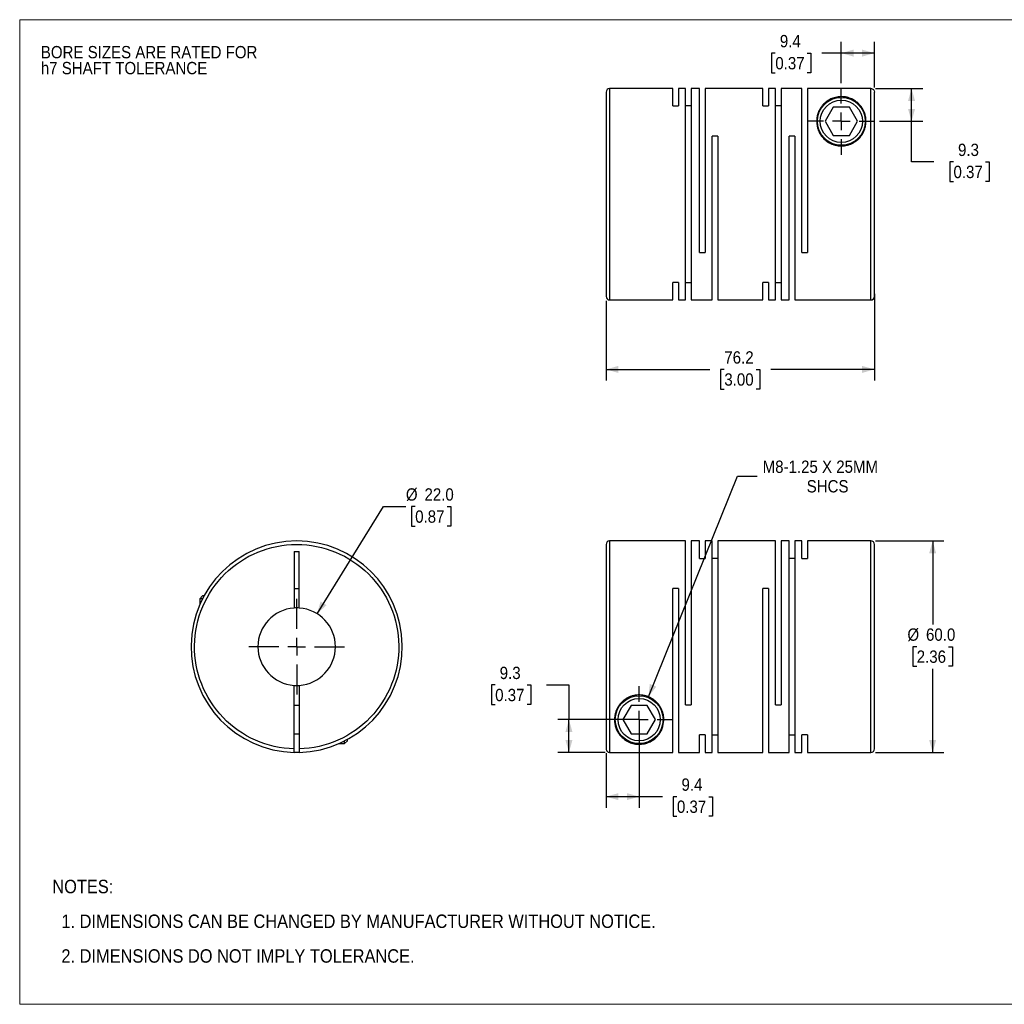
# Model space of a CAD drawing. Header units: millimetres. Extents: x 0 to 432, y 0 to 279.
# Tile 1 of 2: x 0 to 280, y 0 to 279. Entities that reach past the tile are written whole.
import ezdxf

# ---------------------------------------------------------------- set-up
doc = ezdxf.new("R2010")
doc.units = ezdxf.units.MM
doc.linetypes.add('SLD-Solid', pattern=[0])
doc.layers.add('SLD-0', color=7, linetype='SLD-Solid', lineweight=25)
doc.layers.add('TEXT', color=140, linetype='SLD-Solid', lineweight=25)
doc.styles.add('SLDTEXTSTYLE0', font='GOTHIC.TTF', dxfattribs={"width": 0.913})
doc.dimstyles.new('SLDDIMSTYLE0', dxfattribs={"dimtxt": 3.5, "dimasz": 3.5, "dimexe": 0, "dimexo": 0.0625, "dimgap": 0.875, "dimtad": 0, "dimtih": 1, "dimtoh": 1, "dimdec": 1, "dimrnd": 1e-09, "dimzin": 4, "dimdsep": 46, "dimtxsty": 'SLDTEXTSTYLE0', "dimsah": 1, "dimcen": 0, "dimadec": 0, "dimazin": 1, "dimtfac": 1, "dimtdec": 1, "dimtofl": 0, "dimtmove": 0, "dimatfit": 3, "dimfxl": 0, "dimfrac": 2, "dimtolj": 1, "dimtzin": 12, "dimarcsym": 0})
doc.dimstyles.new('SLDDIMSTYLE1', dxfattribs={"dimtxt": 3.5, "dimasz": 3.5, "dimexe": 0, "dimexo": 0.0625, "dimgap": 0.875, "dimtad": 0, "dimtih": 1, "dimtoh": 1, "dimdec": 1, "dimrnd": 1e-09, "dimzin": 4, "dimdsep": 46, "dimtxsty": 'SLDTEXTSTYLE0', "dimsah": 1, "dimcen": 0.09, "dimadec": 0, "dimazin": 1, "dimtfac": 1, "dimtdec": 1, "dimtofl": 0, "dimtmove": 0, "dimatfit": 3, "dimfxl": 0, "dimfrac": 2, "dimtolj": 1, "dimtzin": 12, "dimarcsym": 0})
doc.dimstyles.new('SLDDIMSTYLE2', dxfattribs={"dimtxt": 3.5, "dimasz": 3.5, "dimexe": 0, "dimexo": 0.0625, "dimgap": 0.875, "dimtad": 0, "dimtih": 1, "dimtoh": 1, "dimdec": 1, "dimrnd": 1e-09, "dimzin": 12, "dimdsep": 46, "dimtxsty": 'SLDTEXTSTYLE0', "dimsah": 1, "dimcen": 0.09, "dimadec": 0, "dimazin": 3, "dimtfac": 1, "dimtdec": 1, "dimtofl": 0, "dimtmove": 0, "dimatfit": 3, "dimfxl": 0, "dimfrac": 2, "dimtolj": 1, "dimtzin": 12, "dimarcsym": 0})
doc.dimstyles.new('SLDDIMSTYLE3', dxfattribs={"dimtxt": 3.5, "dimasz": 3.5, "dimexe": 0, "dimexo": 0.0625, "dimgap": 0.875, "dimtad": 0, "dimtih": 1, "dimtoh": 1, "dimdec": 1, "dimrnd": 1e-09, "dimzin": 12, "dimdsep": 46, "dimtxsty": 'SLDTEXTSTYLE0', "dimsah": 1, "dimcen": 0, "dimadec": 0, "dimazin": 3, "dimtfac": 1, "dimtdec": 1, "dimtofl": 0, "dimtmove": 0, "dimatfit": 3, "dimfxl": 0, "dimfrac": 2, "dimtolj": 1, "dimtzin": 12, "dimarcsym": 0})

# ---------------------------------------------------------------- blocks, each defined once
blk = doc.blocks.new('Block2')
at = {"color": 7, "linetype": 'SLD-Solid', "lineweight": 18}
for p, q in [((0, 279.4), (431.8, 279.4)), ((0, 279.4), (0, 0)), ((431.8, 279.4), (431.8, 0)), ((0, 0), (431.8, 0))]:
    blk.add_line(p, q, dxfattribs=at)
blk = doc.blocks.new('SW_NOTE_0_2')
at = {"layer": 'SLD-0', "color": 0, "char_height": 3.5, "attachment_point": 1, "style": 'SLDTEXTSTYLE0'}
for s, insert in [('BORE SIZES ARE RATED FOR ', (0, 4.47)), ('h7 SHAFT TOLERANCE', (0, -0.05))]:
    blk.add_mtext(s, dxfattribs=dict(at, insert=insert))
blk = doc.blocks.new('SW_NOTE_0_3')
at = {"layer": 'TEXT', "color": 0, "char_height": 3.81, "attachment_point": 1, "style": 'SLDTEXTSTYLE0'}
for s, insert in [('NOTES:', (0, 4.87)), ('  1. DIMENSIONS CAN BE CHANGED BY MANUFACTURER WITHOUT NOTICE.', (0, -4.99)), ('  2. DIMENSIONS DO NOT IMPLY TOLERANCE.', (0, -14.84))]:
    blk.add_mtext(s, dxfattribs=dict(at, insert=insert))
blk = doc.blocks.new('_D')
at = {"layer": 'SLD-0'}
for p, q in [((84.45, 110.83), (103.31, 141.24)), ((103.31, 141.24), (109.66, 141.24)), ((112.3, 141.24), (111.23, 141.24)), ((111.23, 141.24), (111.23, 135.68)), ((121.35, 141.24), (122.42, 141.24)), ((122.42, 141.24), (122.42, 135.68)), ((111.23, 135.68), (112.3, 135.68)), ((122.42, 135.68), (121.35, 135.68))]:
    blk.add_line(p, q, dxfattribs=at)
blk.add_solid([(84.45, 110.83), (87.14, 113.28), (85.44, 114.33)], dxfattribs=at)
at = {"layer": 'SLD-0', "char_height": 3.5, "attachment_point": 1, "style": 'SLDTEXTSTYLE0'}
for s, insert in [('%%c', (109.66, 146.42)), ('22.0', (114.94, 146.42)), ('0.87', (112.3, 140.15))]:
    blk.add_mtext(s, dxfattribs=dict(at, insert=insert))
blk = doc.blocks.new('SW_CENTERMARKSYMBOL_0')
at = {"layer": 'SLD-0', "color": 0}
for p, q in [((0, 5.08), (0, 13.54)), ((-5.08, 0), (-13.54, 0)), ((0, 0), (-2.54, 0)), ((0, 0), (0, 2.54)), ((0, 0), (0, -2.54)), ((0, 0), (2.54, 0)), ((5.08, 0), (13.54, 0)), ((0, -5.08), (0, -13.54))]:
    blk.add_line(p, q, dxfattribs=at)
blk = doc.blocks.new('_D_1')
at = {"layer": 'SLD-0'}
for p, q in [((242.97, 131.48), (262.41, 131.48)), ((259.24, 131.48), (259.24, 107.75)), ((254.71, 101.48), (253.65, 101.48)), ((253.65, 101.48), (253.65, 95.92)), ((263.77, 101.48), (264.83, 101.48)), ((264.83, 101.48), (264.83, 95.92)), ((253.65, 95.92), (254.71, 95.92)), ((259.24, 71.48), (259.24, 95.21)), ((264.83, 95.92), (263.77, 95.92)), ((242.97, 71.48), (262.41, 71.48))]:
    blk.add_line(p, q, dxfattribs=at)
for points in [[(259.24, 131.48), (258.24, 127.98), (260.24, 127.98)], [(259.24, 71.48), (260.24, 74.98), (258.24, 74.98)]]:
    blk.add_solid(points, dxfattribs=at)
at = {"layer": 'SLD-0', "char_height": 3.5, "attachment_point": 1, "style": 'SLDTEXTSTYLE0'}
for s, insert in [('%%c', (252.07, 106.66)), ('60.0', (257.35, 106.66)), ('2.36', (254.71, 100.4))]:
    blk.add_mtext(s, dxfattribs=dict(at, insert=insert))
blk = doc.blocks.new('_D_2')
at = {"layer": 'SLD-0'}
for p, q in [((135.01, 90.61), (133.94, 90.61)), ((133.94, 90.61), (133.94, 85.05)), ((144.06, 90.61), (145.12, 90.61)), ((145.12, 90.61), (145.12, 85.05)), ((149.61, 90.64), (155.96, 90.64)), ((155.96, 90.64), (155.96, 80.78)), ((133.94, 85.05), (135.01, 85.05)), ((145.12, 85.05), (144.06, 85.05)), ((174.63, 80.78), (152.79, 80.78)), ((155.96, 71.49), (155.96, 80.78)), ((166.23, 71.49), (152.79, 71.49))]:
    blk.add_line(p, q, dxfattribs=at)
for points in [[(155.96, 80.78), (154.96, 77.28), (156.96, 77.28)], [(155.96, 71.49), (156.96, 74.99), (154.96, 74.99)]]:
    blk.add_solid(points, dxfattribs=at)
at = {"layer": 'SLD-0', "char_height": 3.5, "attachment_point": 1, "style": 'SLDTEXTSTYLE0'}
for s, insert in [('9.3', (136.3, 95.79)), ('0.37', (135.01, 89.52))]:
    blk.add_mtext(s, dxfattribs=dict(at, insert=insert))
blk = doc.blocks.new('_D_3')
at = {"layer": 'SLD-0'}
for p, q in [((175.9, 79.51), (175.9, 55.76)), ((166.5, 71.22), (166.5, 55.76)), ((166.5, 58.93), (175.9, 58.93)), ((175.9, 58.93), (182.49, 58.93)), ((186.62, 58.9), (185.56, 58.9)), ((185.56, 58.9), (185.56, 53.35)), ((195.67, 58.9), (196.74, 58.9)), ((196.74, 58.9), (196.74, 53.35)), ((185.56, 53.35), (186.62, 53.35)), ((196.74, 53.35), (195.67, 53.35))]:
    blk.add_line(p, q, dxfattribs=at)
for points in [[(166.5, 58.93), (170, 57.93), (170, 59.93)], [(175.9, 58.93), (172.4, 59.93), (172.4, 57.93)]]:
    blk.add_solid(points, dxfattribs=at)
at = {"layer": 'SLD-0', "char_height": 3.5, "attachment_point": 1, "style": 'SLDTEXTSTYLE0'}
for s, insert in [('9.4', (187.92, 64.09)), ('0.37', (186.62, 57.82))]:
    blk.add_mtext(s, dxfattribs=dict(at, insert=insert))
blk = doc.blocks.new('_D_4')
at = {"layer": 'SLD-0'}
for p, q in [((178.53, 87.27), (203.81, 149.83)), ((203.81, 149.83), (209.37, 149.83))]:
    blk.add_line(p, q, dxfattribs=at)
blk.add_solid([(178.53, 87.27), (180.76, 90.14), (178.91, 90.89)], dxfattribs=at)
at = {"layer": 'SLD-0', "char_height": 3.5, "attachment_point": 1, "style": 'SLDTEXTSTYLE0'}
for s, insert in [('M8-1.25 X 25MM', (210.96, 154.3)), ('SHCS', (223.47, 148.75))]:
    blk.add_mtext(s, dxfattribs=dict(at, insert=insert))
blk = doc.blocks.new('SW_CENTERMARKSYMBOL_1')
at = {"layer": 'SLD-0', "color": 0}
for p, q in [((0, 5.08), (0, 9.54)), ((-5.08, 0), (-9.54, 0)), ((0, 0), (-2.54, 0)), ((0, 0), (0, 2.54)), ((0, 0), (0, -2.54)), ((0, 0), (2.54, 0)), ((5.08, 0), (9.54, 0)), ((0, -5.08), (0, -9.54))]:
    blk.add_line(p, q, dxfattribs=at)
blk = doc.blocks.new('_D_6')
at = {"layer": 'SLD-0'}
for p, q in [((242.7, 201.6), (242.7, 176.98)), ((166.5, 199.6), (166.5, 176.98)), ((166.5, 180.16), (195.94, 180.16)), ((200.08, 180.13), (199.01, 180.13)), ((199.01, 180.13), (199.01, 174.58)), ((209.13, 180.13), (210.19, 180.13)), ((210.19, 180.13), (210.19, 174.58)), ((242.7, 180.16), (213.26, 180.16)), ((199.01, 174.58), (200.08, 174.58)), ((210.19, 174.58), (209.13, 174.58))]:
    blk.add_line(p, q, dxfattribs=at)
for points in [[(166.5, 180.16), (170, 179.16), (170, 181.16)], [(242.7, 180.16), (239.2, 181.16), (239.2, 179.16)]]:
    blk.add_solid(points, dxfattribs=at)
at = {"layer": 'SLD-0', "char_height": 3.5, "attachment_point": 1, "style": 'SLDTEXTSTYLE0'}
for s, insert in [('76.2', (200.08, 185.31)), ('3.00', (200.08, 179.05))]:
    blk.add_mtext(s, dxfattribs=dict(at, insert=insert))
blk = doc.blocks.new('_D_7')
at = {"layer": 'SLD-0'}
for p, q in [((233.3, 261.38), (233.3, 273.1)), ((242.7, 260.13), (242.7, 273.1)), ((214.56, 269.89), (213.49, 269.89)), ((213.49, 269.89), (213.49, 264.34)), ((223.61, 269.89), (224.68, 269.89)), ((224.68, 269.89), (224.68, 264.34)), ((233.3, 269.92), (227.74, 269.92)), ((242.7, 269.92), (233.3, 269.92)), ((213.49, 264.34), (214.56, 264.34)), ((224.68, 264.34), (223.61, 264.34))]:
    blk.add_line(p, q, dxfattribs=at)
for points in [[(233.3, 269.92), (236.8, 268.92), (236.8, 270.92)], [(242.7, 269.92), (239.2, 270.92), (239.2, 268.92)]]:
    blk.add_solid(points, dxfattribs=at)
at = {"layer": 'SLD-0', "char_height": 3.5, "attachment_point": 1, "style": 'SLDTEXTSTYLE0'}
for s, insert in [('9.4', (215.85, 275.07)), ('0.37', (214.56, 268.81))]:
    blk.add_mtext(s, dxfattribs=dict(at, insert=insert))
blk = doc.blocks.new('_D_8')
at = {"layer": 'SLD-0'}
for p, q in [((242.97, 259.86), (256.41, 259.86)), ((253.24, 250.57), (253.24, 259.86)), ((244.11, 250.57), (256.41, 250.57)), ((253.24, 239.06), (253.24, 250.57)), ((259.59, 239.06), (253.24, 239.06)), ((265.15, 239.03), (264.08, 239.03)), ((264.08, 239.03), (264.08, 233.48)), ((274.2, 239.03), (275.26, 239.03)), ((275.26, 239.03), (275.26, 233.48)), ((264.08, 233.48), (265.15, 233.48)), ((275.26, 233.48), (274.2, 233.48))]:
    blk.add_line(p, q, dxfattribs=at)
for points in [[(253.24, 259.86), (252.24, 256.36), (254.24, 256.36)], [(253.24, 250.57), (254.24, 254.07), (252.24, 254.07)]]:
    blk.add_solid(points, dxfattribs=at)
at = {"layer": 'SLD-0', "char_height": 3.5, "attachment_point": 1, "style": 'SLDTEXTSTYLE0'}
for s, insert in [('9.3', (266.44, 244.22)), ('0.37', (265.15, 237.95))]:
    blk.add_mtext(s, dxfattribs=dict(at, insert=insert))
blk = doc.blocks.new('SW_CENTERMARKSYMBOL_3')
at = {"layer": 'SLD-0', "color": 0}
for p, q in [((0, 5.08), (0, 9.54)), ((-5.08, 0), (-9.54, 0)), ((0, 0), (-2.54, 0)), ((0, 0), (0, 2.54)), ((0, 0), (0, -2.54)), ((0, 0), (2.54, 0)), ((5.08, 0), (9.54, 0)), ((0, -5.08), (0, -9.54))]:
    blk.add_line(p, q, dxfattribs=at)

msp = doc.modelspace()

# ---------------------------------------------------------------- linework, layer by layer
for p, q in [((185.5, 259.87), (167.5, 259.87)), ((167.5, 259.87), (167.5, 199.87)), ((185.5, 254.93), (185.5, 259.87)), ((189.1, 259.87), (187.1, 259.87)), ((187.1, 259.87), (187.1, 254.93)), ((189.1, 199.87), (189.1, 259.87)), ((193, 259.87), (190.7, 259.87)), ((190.7, 259.87), (190.7, 199.87)), ((193, 213.37), (193, 259.87)), ((211, 259.87), (194.6, 259.87)), ((194.6, 259.87), (194.6, 213.37)), ((211, 254.93), (211, 259.87)), ((214.6, 259.87), (212.6, 259.87)), ((212.6, 259.87), (212.6, 254.93)), ((214.6, 199.87), (214.6, 259.87)), ((222.1, 259.87), (216.2, 259.87)), ((216.2, 259.87), (216.2, 199.87)), ((222.1, 213.37), (222.1, 259.87)), ((223.7, 259.86), (223.7, 213.37)), ((241.7, 259.86), (223.7, 259.86)), ((241.7, 199.87), (241.7, 259.86)), ((185.5, 254.93), (187.1, 254.93)), ((190.7, 254.93), (189.1, 254.93)), ((211, 254.93), (212.6, 254.93)), ((216.2, 254.93), (214.6, 254.93)), ((230.99, 254.57), (228.68, 250.57)), ((235.61, 254.57), (230.99, 254.57)), ((237.92, 250.57), (235.61, 254.57)), ((228.68, 250.57), (230.99, 246.57)), ((235.61, 246.57), (237.92, 250.57)), ((196.6, 199.87), (196.6, 246.37)), ((198.2, 246.37), (196.6, 246.37)), ((198.2, 246.37), (198.2, 199.87)), ((218.5, 199.87), (218.5, 246.37)), ((220.1, 246.37), (218.5, 246.37)), ((220.1, 246.37), (220.1, 199.87)), ((230.99, 246.57), (235.61, 246.57)), ((193, 213.37), (194.6, 213.37)), ((222.1, 213.37), (223.7, 213.37)), ((187.1, 204.82), (185.5, 204.82)), ((185.5, 199.87), (185.5, 204.82)), ((187.1, 204.82), (187.1, 199.87)), ((189.1, 204.82), (190.7, 204.82)), ((212.6, 204.82), (211, 204.82)), ((211, 199.87), (211, 204.82)), ((212.6, 204.82), (212.6, 199.87)), ((214.6, 204.82), (216.2, 204.82)), ((167.5, 199.87), (185.5, 199.87)), ((187.1, 199.87), (189.1, 199.87)), ((190.7, 199.87), (196.6, 199.87)), ((198.2, 199.87), (211, 199.87)), ((212.6, 199.87), (214.6, 199.87)), ((216.2, 199.87), (218.5, 199.87)), ((220.1, 199.87), (241.7, 199.87)), ((189.1, 131.48), (167.5, 131.48)), ((167.5, 131.48), (167.5, 71.49)), ((189.1, 84.98), (189.1, 131.48)), ((193, 131.48), (190.7, 131.48)), ((190.7, 131.48), (190.7, 84.98)), ((193, 126.54), (193, 131.48)), ((196.6, 131.48), (194.6, 131.48)), ((194.6, 131.48), (194.6, 126.54)), ((196.6, 71.48), (196.6, 131.48)), ((214.6, 131.48), (198.2, 131.48)), ((198.2, 131.48), (198.2, 71.48)), ((214.6, 84.98), (214.6, 131.48)), ((218.5, 131.48), (216.2, 131.48)), ((216.2, 131.48), (216.2, 84.98)), ((218.5, 71.48), (218.5, 131.48)), ((222.1, 131.48), (220.1, 131.48)), ((220.1, 131.48), (220.1, 71.48)), ((222.1, 126.54), (222.1, 131.48)), ((241.7, 131.48), (223.7, 131.48)), ((223.7, 131.48), (223.7, 126.54)), ((241.7, 71.48), (241.7, 131.48)), ((77.9, 128.48), (79.4, 128.48)), ((77.9, 128.48), (77.9, 112.46)), ((79.4, 112.46), (79.4, 128.48)), ((193, 126.54), (194.6, 126.54)), ((198.2, 126.54), (196.6, 126.54)), ((220.1, 126.54), (218.5, 126.54)), ((222.1, 126.54), (223.7, 126.54)), ((77.9, 117.98), (79.4, 117.98)), ((187.1, 117.98), (185.5, 117.98)), ((185.5, 71.49), (185.5, 117.98)), ((187.1, 117.98), (187.1, 71.48)), ((212.6, 117.98), (211, 117.98)), ((211, 71.48), (211, 117.98)), ((212.6, 117.98), (212.6, 71.48)), ((51.95, 115.88), (51.15, 115.08)), ((51.15, 115.08), (51.15, 113.47)), ((51.91, 115.08), (51.15, 115.08)), ((52.33, 115.88), (51.95, 115.88)), ((77.9, 72.49), (77.9, 90.51)), ((79.4, 90.51), (79.4, 72.49)), ((79.4, 84.78), (77.9, 84.78)), ((173.59, 84.78), (171.28, 80.78)), ((178.21, 84.78), (173.59, 84.78)), ((180.52, 80.78), (178.21, 84.78)), ((189.1, 84.98), (190.7, 84.98)), ((214.6, 84.98), (216.2, 84.98)), ((171.28, 80.78), (173.59, 76.78)), ((178.21, 76.78), (180.52, 80.78)), ((77.9, 76.78), (79.4, 76.78)), ((173.59, 76.78), (178.21, 76.78)), ((193, 71.48), (193, 76.43)), ((194.6, 76.43), (193, 76.43)), ((194.6, 76.43), (194.6, 71.48)), ((196.6, 76.43), (198.2, 76.43)), ((218.5, 76.43), (220.1, 76.43)), ((223.7, 76.43), (222.1, 76.43)), ((222.1, 71.48), (222.1, 76.43)), ((223.7, 76.43), (223.7, 71.48)), ((90.64, 73.98), (92.25, 73.98)), ((92.25, 73.98), (93.05, 74.78)), ((92.25, 73.98), (92.25, 74.74)), ((93.05, 74.78), (93.05, 75.16)), ((167.5, 71.49), (185.5, 71.49)), ((187.1, 71.48), (193, 71.48)), ((194.6, 71.48), (196.6, 71.48)), ((198.2, 71.48), (211, 71.48)), ((212.6, 71.48), (218.5, 71.48)), ((220.1, 71.48), (222.1, 71.48)), ((223.7, 71.48), (241.7, 71.48))]:
    msp.add_line(p, q)
at = {"flags": 128}
msp.add_lwpolyline([(79.4, 71.49), (78.65, 71.48), (77.9, 71.49)], dxfattribs=at)
for centre, radius in [((233.3, 250.57), 6.8), ((233.3, 250.57), 6), ((175.9, 80.78), 6.8), ((175.9, 80.78), 6)]:
    msp.add_circle(centre, radius)
for centre, radius, start, end in [((167.5, 258.87), 1, 90, 180), ((167.5, 200.87), 1, 180, 270), ((241.7, 200.87), 1, 270, 0), ((78.65, 101.48), 30, 271.4325, 268.5675), ((167.5, 130.48), 1, 90, 180), ((241.7, 130.48), 1, 0, 90), ((78.65, 101.48), 11, 93.9096, 266.0904), ((78.65, 101.48), 11, 86.0904, 93.9096), ((78.65, 101.48), 11, 273.9096, 86.0904), ((78.65, 101.48), 11, 266.0904, 273.9096), ((241.7, 72.48), 1, 270, 0)]:
    msp.add_arc(centre, radius, start, end)
for points, knots in [([(166.5, 258.86), (166.5, 258.87), (166.5, 258.89), (166.5, 258.78), (166.5, 258.54), (166.5, 258.11), (166.5, 257.52), (166.5, 256.79), (166.5, 255.96), (166.5, 255.05), (166.5, 253.85), (166.5, 252.29), (166.5, 250.5), (166.5, 248.81), (166.5, 247.27), (166.5, 245.65), (166.5, 243.98), (166.5, 242.26), (166.5, 240.39), (166.5, 238.37), (166.5, 236.23), (166.5, 234.1), (166.5, 231.98), (166.5, 229.87), (166.5, 227.77), (166.5, 225.65), (166.5, 223.51), (166.5, 221.37), (166.5, 219.36), (166.5, 217.49), (166.5, 215.76), (166.5, 213.81), (166.5, 211.68), (166.5, 209.71), (166.5, 208.12), (166.5, 206.87), (166.5, 205.72), (166.5, 204.7), (166.5, 203.79), (166.5, 202.96), (166.5, 202.23), (166.5, 201.64), (166.5, 201.21), (166.5, 200.96), (166.5, 200.86), (166.5, 200.88), (166.5, 200.88)], [0, 0, 0, 0, 0.004116, 0.027255, 0.050368, 0.074219, 0.098691, 0.123203, 0.144472, 0.165695, 0.186968, 0.219506, 0.25205, 0.273763, 0.295429, 0.317148, 0.338416, 0.359639, 0.380912, 0.405419, 0.429893, 0.453744, 0.476855, 0.5, 0.52314, 0.546252, 0.570103, 0.594575, 0.619088, 0.640356, 0.661579, 0.682852, 0.71539, 0.747934, 0.769648, 0.791313, 0.813032, 0.8343, 0.855523, 0.876797, 0.901303, 0.925777, 0.949628, 0.972739, 0.995884, 1, 1, 1, 1]), ([(233.7, 257.56), (233.85, 257.55), (233.99, 257.54), (234.26, 257.51), (234.4, 257.49), (234.8, 257.42), (235.04, 257.36), (235.51, 257.22), (235.73, 257.14), (236.15, 256.97), (236.35, 256.88), (236.91, 256.59), (237.24, 256.37), (237.86, 255.9), (238.14, 255.65), (238.65, 255.1), (238.88, 254.81), (239.3, 254.2), (239.48, 253.88), (239.8, 253.21), (239.93, 252.85), (240.09, 252.29), (240.14, 252.1), (240.21, 251.71), (240.24, 251.52), (240.31, 250.92), (240.31, 250.5), (240.25, 249.66), (240.18, 249.22), (239.95, 248.34), (239.79, 247.9), (239.46, 247.24), (239.34, 247.03), (239.07, 246.61), (238.93, 246.4), (238.45, 245.8), (238.07, 245.41), (237.43, 244.91), (237.2, 244.75), (236.73, 244.46), (236.48, 244.33), (235.97, 244.09), (235.71, 243.99), (235.16, 243.82), (234.88, 243.75), (234.03, 243.59), (233.46, 243.55), (232.59, 243.6), (232.3, 243.64), (231.74, 243.74), (231.46, 243.81), (230.92, 243.99), (230.65, 244.09), (230.14, 244.32), (229.89, 244.45), (229.19, 244.88), (228.76, 245.22), (228, 245.97), (227.68, 246.37), (227.14, 247.21), (226.92, 247.65), (226.59, 248.53), (226.48, 248.96), (226.36, 249.62), (226.34, 249.83), (226.31, 250.26), (226.3, 250.47), (226.31, 251.09), (226.35, 251.49), (226.5, 252.26), (226.6, 252.64), (226.87, 253.35), (227.02, 253.69), (227.39, 254.33), (227.59, 254.64), (228.05, 255.21), (228.3, 255.49), (228.86, 256), (229.16, 256.23), (229.83, 256.67), (230.2, 256.86), (230.82, 257.12), (231.04, 257.2), (231.5, 257.34), (231.75, 257.4), (232.27, 257.5), (232.55, 257.54), (233.12, 257.58), (233.41, 257.58), (233.7, 257.56)], [0, 0, 0, 0, 0.007813, 0.007813, 0.015625, 0.015625, 0.03125, 0.03125, 0.046875, 0.046875, 0.0625, 0.0625, 0.09375, 0.09375, 0.125, 0.125, 0.15625, 0.15625, 0.1875, 0.1875, 0.21875, 0.21875, 0.234375, 0.234375, 0.25, 0.25, 0.28125, 0.28125, 0.3125, 0.3125, 0.34375, 0.34375, 0.359375, 0.359375, 0.375, 0.375, 0.40625, 0.40625, 0.421875, 0.421875, 0.4375, 0.4375, 0.453125, 0.453125, 0.46875, 0.46875, 0.5, 0.5, 0.515625, 0.515625, 0.53125, 0.53125, 0.546875, 0.546875, 0.5625, 0.5625, 0.59375, 0.59375, 0.625, 0.625, 0.65625, 0.65625, 0.6875, 0.6875, 0.703125, 0.703125, 0.71875, 0.71875, 0.75, 0.75, 0.78125, 0.78125, 0.8125, 0.8125, 0.84375, 0.84375, 0.875, 0.875, 0.90625, 0.90625, 0.9375, 0.9375, 0.953125, 0.953125, 0.96875, 0.96875, 0.984375, 0.984375, 1, 1, 1, 1]), ([(241.7, 259.86), (241.83, 259.86), (241.96, 259.84), (242.21, 259.74), (242.32, 259.66), (242.59, 259.39), (242.7, 259.13), (242.7, 258.86)], [0, 0, 0, 0, 0.25, 0.25, 0.5, 0.5, 1, 1, 1, 1]), ([(242.7, 200.87), (242.7, 200.87), (242.7, 203.88), (242.7, 214.59), (242.7, 221.87), (242.7, 237.12), (242.7, 244.48), (242.7, 255.47), (242.7, 258.67), (242.7, 258.86)], [0, 0, 0, 0, 0.25, 0.25, 0.5, 0.5, 0.75, 0.75, 1, 1, 1, 1]), ([(77.9, 72.49), (70.27, 72.69), (63.04, 75.88), (52.46, 86.87), (49.55, 94.23), (49.75, 109.48), (52.85, 116.76), (63.7, 127.48), (71.02, 130.48), (86.27, 130.48), (93.59, 127.48), (104.45, 116.76), (107.55, 109.48), (107.74, 94.23), (104.84, 86.87), (94.26, 75.88), (87.02, 72.69), (79.4, 72.49)], [0, 0, 0, 0, 0.125, 0.125, 0.25, 0.25, 0.375, 0.375, 0.5, 0.5, 0.625, 0.625, 0.75, 0.75, 0.875, 0.875, 1, 1, 1, 1]), ([(166.5, 130.48), (166.5, 130.48), (166.5, 127.48), (166.5, 116.76), (166.5, 109.48), (166.5, 94.23), (166.5, 86.87), (166.5, 75.88), (166.5, 72.69), (166.5, 72.49)], [0, 0, 0, 0, 0.25, 0.25, 0.5, 0.5, 0.75, 0.75, 1, 1, 1, 1]), ([(242.7, 72.49), (242.7, 72.49), (242.7, 72.46), (242.7, 72.57), (242.7, 72.82), (242.7, 73.24), (242.7, 73.84), (242.7, 74.57), (242.7, 75.4), (242.7, 76.3), (242.7, 77.5), (242.7, 79.07), (242.7, 80.85), (242.7, 82.55), (242.7, 84.09), (242.7, 85.7), (242.7, 87.37), (242.7, 89.1), (242.7, 90.96), (242.7, 92.98), (242.7, 95.12), (242.7, 97.26), (242.7, 99.37), (242.7, 101.48), (242.7, 103.59), (242.7, 105.71), (242.7, 107.84), (242.7, 109.98), (242.7, 112), (242.7, 113.87), (242.7, 115.59), (242.7, 117.54), (242.7, 119.67), (242.7, 121.64), (242.7, 123.23), (242.7, 124.49), (242.7, 125.63), (242.7, 126.66), (242.7, 127.56), (242.7, 128.4), (242.7, 129.13), (242.7, 129.72), (242.7, 130.14), (242.7, 130.39), (242.7, 130.5), (242.7, 130.47), (242.7, 130.47)], [0, 0, 0, 0, 0.0041157, 0.0272552, 0.0503678, 0.0742189, 0.0986911, 0.1232033, 0.1444715, 0.1656947, 0.1869681, 0.219506, 0.2520499, 0.2737634, 0.2954289, 0.3171476, 0.3384158, 0.359639, 0.3809123, 0.405419, 0.429893, 0.4537441, 0.4768548, 0.5, 0.5231395, 0.5462521, 0.5701033, 0.5945754, 0.6190877, 0.6403559, 0.6615791, 0.6828524, 0.7153904, 0.7479343, 0.7696477, 0.7913132, 0.8130319, 0.8343001, 0.8555233, 0.8767967, 0.9013034, 0.9257774, 0.9496284, 0.9727392, 0.9958843, 1, 1, 1, 1]), ([(182.43, 78.25), (182.29, 77.9), (182.13, 77.56), (181.75, 76.91), (181.54, 76.61), (181.07, 76.04), (180.81, 75.78), (180.39, 75.4), (180.24, 75.28), (179.92, 75.05), (179.76, 74.94), (179.24, 74.62), (178.87, 74.42), (178.23, 74.18), (178.01, 74.1), (177.53, 73.97), (177.28, 73.91), (176.74, 73.83), (176.46, 73.8), (176.02, 73.78), (175.87, 73.78), (175.59, 73.79), (175.44, 73.79), (175.16, 73.82), (175.02, 73.84), (174.75, 73.88), (174.62, 73.9), (174.23, 73.98), (174, 74.04), (173.31, 74.26), (172.91, 74.44), (172.18, 74.84), (171.85, 75.06), (171.25, 75.54), (170.97, 75.8), (170.47, 76.35), (170.24, 76.64), (169.64, 77.57), (169.33, 78.25), (169.08, 79.19), (169.04, 79.38), (168.97, 79.77), (168.95, 79.97), (168.89, 80.58), (168.89, 80.99), (168.97, 81.84), (169.05, 82.29), (169.3, 83.16), (169.48, 83.6), (169.93, 84.47), (170.21, 84.89), (170.71, 85.49), (170.9, 85.68), (171.28, 86.05), (171.49, 86.22), (171.93, 86.55), (172.16, 86.7), (172.64, 86.98), (172.89, 87.11), (173.41, 87.33), (173.68, 87.42), (174.23, 87.58), (174.51, 87.65), (175.37, 87.78), (175.94, 87.8), (176.81, 87.73), (177.1, 87.68), (177.65, 87.56), (177.93, 87.49), (178.46, 87.3), (178.73, 87.19), (179.23, 86.94), (179.47, 86.81), (179.93, 86.51), (180.15, 86.35), (180.57, 86.01), (180.76, 85.82), (181.31, 85.25), (181.62, 84.85), (182.14, 84), (182.34, 83.56), (182.65, 82.68), (182.76, 82.25), (182.86, 81.6), (182.88, 81.38), (182.9, 80.96), (182.91, 80.75), (182.87, 79.72), (182.7, 78.96), (182.43, 78.25)], [0, 0, 0, 0, 0.03125, 0.03125, 0.0625, 0.0625, 0.09375, 0.09375, 0.109375, 0.109375, 0.125, 0.125, 0.15625, 0.15625, 0.171875, 0.171875, 0.1875, 0.1875, 0.203125, 0.203125, 0.210938, 0.210938, 0.21875, 0.21875, 0.226563, 0.226563, 0.234375, 0.234375, 0.25, 0.25, 0.28125, 0.28125, 0.3125, 0.3125, 0.34375, 0.34375, 0.375, 0.375, 0.4375, 0.4375, 0.453125, 0.453125, 0.46875, 0.46875, 0.5, 0.5, 0.53125, 0.53125, 0.5625, 0.5625, 0.59375, 0.59375, 0.609375, 0.609375, 0.625, 0.625, 0.640625, 0.640625, 0.65625, 0.65625, 0.671875, 0.671875, 0.6875, 0.6875, 0.71875, 0.71875, 0.734375, 0.734375, 0.75, 0.75, 0.765625, 0.765625, 0.78125, 0.78125, 0.796875, 0.796875, 0.8125, 0.8125, 0.84375, 0.84375, 0.875, 0.875, 0.90625, 0.90625, 0.921875, 0.921875, 0.9375, 0.9375, 1, 1, 1, 1]), ([(77.9, 71.49), (77.9, 71.49), (77.9, 71.52), (77.9, 71.62), (77.9, 71.69), (77.9, 71.97), (77.9, 72.23), (77.9, 72.49)], [0, 0, 0, 0, 0.25, 0.25, 0.5, 0.5, 1, 1, 1, 1]), ([(79.4, 72.49), (79.4, 72.36), (79.4, 72.23), (79.4, 71.99), (79.4, 71.88), (79.4, 71.6), (79.4, 71.49), (79.4, 71.49)], [0, 0, 0, 0, 0.25, 0.25, 0.5, 0.5, 1, 1, 1, 1]), ([(166.5, 72.49), (166.5, 72.36), (166.53, 72.23), (166.63, 71.99), (166.7, 71.88), (166.98, 71.6), (167.24, 71.49), (167.5, 71.49)], [0, 0, 0, 0, 0.25, 0.25, 0.5, 0.5, 1, 1, 1, 1])]:
    msp.add_open_spline(points, degree=3, knots=knots)

# ---------------------------------------------------------------- block references
at = {"color": 7, "linetype": 'Continuous'}
msp.add_blockref('Block2', (0, 0), dxfattribs=at)
at = {"layer": 'SLD-0'}
for name, p in [('SW_NOTE_0_2', (6, 267.47)), ('SW_CENTERMARKSYMBOL_3', (233.3, 250.57)), ('SW_CENTERMARKSYMBOL_0', (78.65, 101.48)), ('SW_CENTERMARKSYMBOL_1', (175.9, 80.78))]:
    msp.add_blockref(name, p, dxfattribs=at)
at = {"layer": 'TEXT'}
msp.add_blockref('SW_NOTE_0_3', (9.26, 30.46), dxfattribs=at)

# ---------------------------------------------------------------- dimensions: what is measured, and where the dimension line sits
at = {"layer": 'SLD-0'}
for base, p1, p2, picture, middle in [((233.3, 269.92), (242.7, 258.86), (233.3, 260.11), '_D_7', (219.08, 269.92)), ((242.7, 180.16), (166.5, 200.87), (242.7, 202.87), '_D_6', (204.6, 180.16)), ((175.9, 58.93), (166.5, 72.49), (175.9, 80.78), '_D_3', (191.15, 58.93))]:
    dim = msp.add_linear_dim(base=base, p1=p1, p2=p2, dimstyle='SLDDIMSTYLE2', dxfattribs=at)
    dim.commit()
    dim.dimension.update_dxf_attribs({"geometry": picture, "text_midpoint": middle, "dimtype": 160})
for base, p1, p2, picture, middle in [((253.24, 259.86), (242.84, 250.57), (241.7, 259.86), '_D_8', (253.24, 239.06)), ((155.96, 80.78), (167.5, 71.49), (175.9, 80.78), '_D_2', (155.96, 90.64))]:
    dim = msp.add_linear_dim(base=base, p1=p1, p2=p2, angle=90, dimstyle='SLDDIMSTYLE2', dxfattribs=at)
    dim.commit()
    dim.dimension.update_dxf_attribs({"geometry": picture, "text_midpoint": middle, "dimtype": 160})
dim = msp.add_diameter_dim_2p(p1=(173.28, 74.29), p2=(178.53, 87.27), text='M8-1.25 X 25MM\\PSHCS', dimstyle='SLDDIMSTYLE3', override={"dimpost": '<>'}, dxfattribs=at)
dim.commit()
dim.dimension.update_dxf_attribs({"geometry": '_D_4', "text_midpoint": (229.28, 149.83), "dimtype": 163})
dim = msp.add_diameter_dim_2p(p1=(72.85, 92.13), p2=(84.45, 110.83), dimstyle='SLDDIMSTYLE0', dxfattribs=at)
dim.commit()
dim.dimension.update_dxf_attribs({"geometry": '_D', "text_midpoint": (116.82, 141.24), "dimtype": 163})
dim = msp.add_linear_dim(base=(259.24, 131.48), p1=(241.7, 71.48), p2=(241.7, 131.48), angle=90, text='%%c<>', dimstyle='SLDDIMSTYLE1', dxfattribs=at)
dim.commit()
dim.dimension.update_dxf_attribs({"geometry": '_D_1', "text_midpoint": (259.24, 101.48), "dimtype": 160})

doc.saveas('drawing.dxf')
